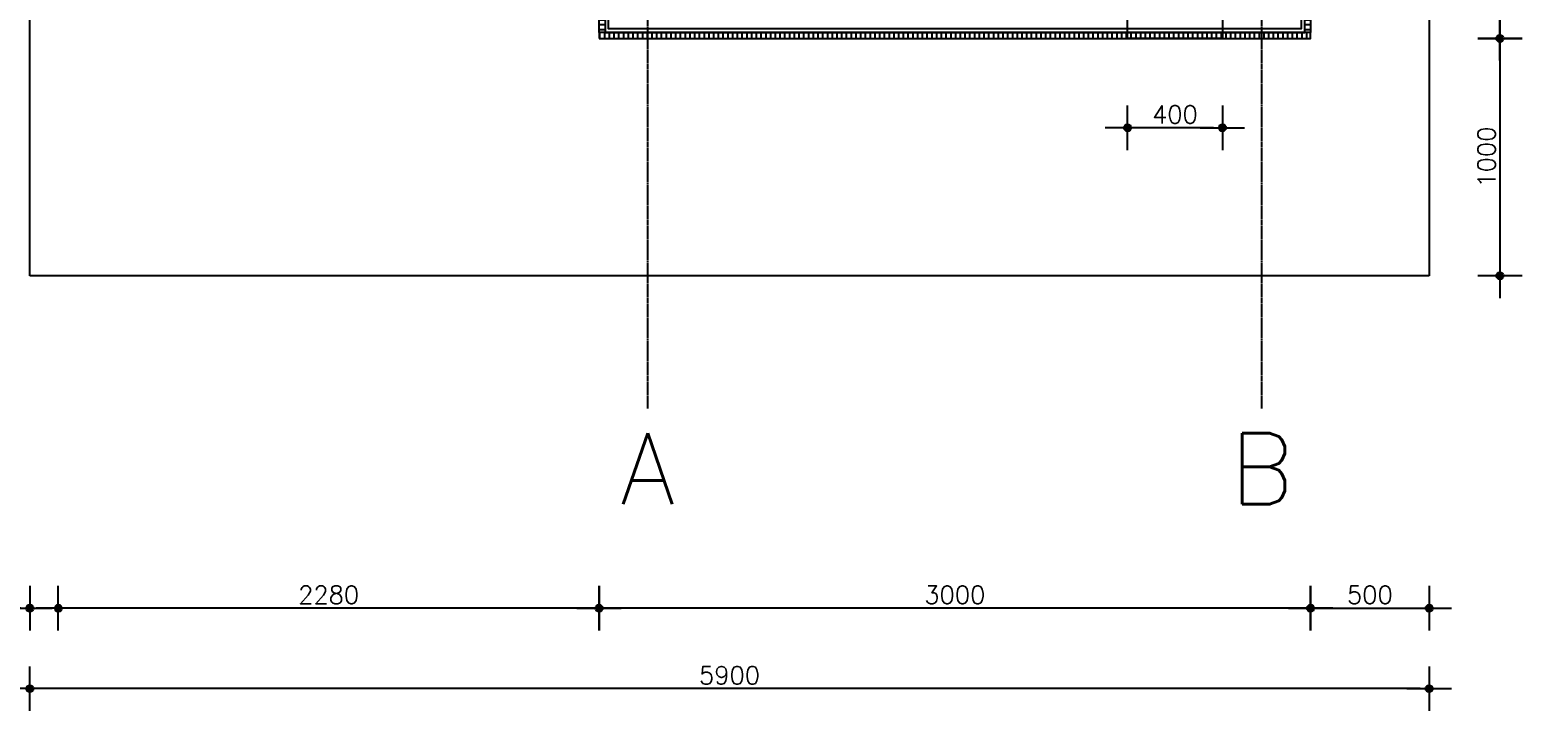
# Model space of a CAD drawing. Header units: millimetres. Extents: x -127013 to -94191, y -55226 to -23129.
# Tile 3 of 14: x -122093 to -115801, y -42020 to -39090. Entities that reach past the tile are written whole.
import ezdxf

# ---------------------------------------------------------------- set-up
doc = ezdxf.new("R2010")
doc.units = ezdxf.units.MM
doc.header["$LTSCALE"] = 0.5
doc.header["$PDSIZE"] = 100
doc.linetypes.add('CENTER2', pattern=[28.575, 19.05, -3.175, 3.175, -3.175])
doc.linetypes.add('HIDDEN2', pattern=[4.7625, 3.175, -1.5875])
for name, color, linetype in [('maat 1.5mm', 210, 'Continuous'), ('pen 0.05mm', 7, 'Continuous'), ('pen 0.10mm', 6, 'Continuous'), ('pen 0.15mm', 1, 'Continuous'), ('stramien', 9, 'CENTER2'), ('tekst 3.0mm', 200, 'Continuous')]:
    doc.layers.add(name, color=color, linetype=linetype)
doc.styles.add('1.5mm tekst', font='romans.shx', dxfattribs={"height": 1.5})
doc.styles.add('3.0mm tekst', font='romans.shx', dxfattribs={"height": 3})
doc.dimstyles.new('1.5mm maat', dxfattribs={"dimscale": 0, "dimtxt": 1.5, "dimasz": 0.75, "dimexe": 1.25, "dimexo": 0.625, "dimgap": 0.375, "dimtad": 1, "dimdec": 0, "dimtxsty": '1.5mm tekst', "dimblk": 'dot maatlijn-GVA', "dimcen": 2.5, "dimse1": 1, "dimse2": 1, "dimclrd": 7, "dimclrt": 256, "dimadec": 0, "dimazin": 0, "dimtfac": 1, "dimtdec": 0, "dimtmove": 0, "dimatfit": 3, "dimfxl": 1, "dimarcsym": 0})
pattern_1 = [(0, (-5688.854, -32328.431), (5e-15, 20), [])]

# ---------------------------------------------------------------- blocks, each defined once
blk = doc.blocks.new('dot maatlijn-GVA')
at = {"layer": 'maat 1.5mm'}
h = blk.add_hatch(color=7, dxfattribs=at)
edge = h.paths.add_edge_path()
edge.add_arc((0, 0), 0.4, 0, 360)
at = {"layer": 'maat 1.5mm', "color": 7}
for points in [[(0, 2.5), (0, -2.5)], [(-2.5, 0), (2.5, 0)]]:
    blk.add_lwpolyline(points, dxfattribs=at)
blk.add_circle((0, 0), 0.4, dxfattribs=at)
blk = doc.blocks.new('*D310')
at = {"layer": 'defpoints', "color": 0, "transparency": 16777216}
for p in [(-126892.7, -39026.3), (-122092.7, -39026.3), (-126892.7, -41526.9)]:
    blk.add_point(p, dxfattribs=at)
at = {"layer": 'maat 1.5mm', "color": 7, "lineweight": -2, "transparency": 16777216}
blk.add_line((-122130.2, -41526.9), (-126855.2, -41526.9), dxfattribs=at)
at = {"layer": 'maat 1.5mm', "color": 7, "lineweight": -2, "transparency": 16777216, "xscale": 37.5, "yscale": 37.5, "zscale": 37.5, "rotation": 180}
blk.add_blockref('dot maatlijn-GVA', (-126892.7, -41526.9), dxfattribs=at)
at = {"layer": 'maat 1.5mm', "color": 7, "lineweight": -2, "transparency": 16777216, "xscale": 37.5, "yscale": 37.5, "zscale": 37.5}
blk.add_blockref('dot maatlijn-GVA', (-122092.7, -41526.9), dxfattribs=at)
at = {"layer": 'maat 1.5mm', "transparency": 16777216, "insert": (-124492.7, -41470.6), "char_height": 75, "attachment_point": 5, "style": '1.5mm tekst'}
blk.add_mtext('4800', dxfattribs=at)
blk = doc.blocks.new('*D309')
at = {"layer": 'defpoints', "color": 0, "transparency": 16777216}
for p in [(-122092.7, -41865.8), (-122092.7, -42019.5), (-116192.7, -42019.5)]:
    blk.add_point(p, dxfattribs=at)
at = {"layer": 'maat 1.5mm', "color": 7, "lineweight": -2, "transparency": 16777216}
blk.add_line((-116230.2, -41865.8), (-122055.2, -41865.8), dxfattribs=at)
at = {"layer": 'maat 1.5mm', "color": 7, "lineweight": -2, "transparency": 16777216, "xscale": 37.5, "yscale": 37.5, "zscale": 37.5, "rotation": 180}
blk.add_blockref('dot maatlijn-GVA', (-122092.7, -41865.8), dxfattribs=at)
at = {"layer": 'maat 1.5mm', "color": 7, "lineweight": -2, "transparency": 16777216, "xscale": 37.5, "yscale": 37.5, "zscale": 37.5}
blk.add_blockref('dot maatlijn-GVA', (-116192.7, -41865.8), dxfattribs=at)
at = {"layer": 'maat 1.5mm', "transparency": 16777216, "insert": (-119142.7, -41809.5), "char_height": 75, "attachment_point": 5, "style": '1.5mm tekst'}
blk.add_mtext('5900', dxfattribs=at)
blk = doc.blocks.new('*D170')
at = {"layer": 'defpoints', "color": 0, "transparency": 16777216}
for p in [(-116192.7, -34626.3), (-116692.7, -40126.3), (-116192.7, -41526.9)]:
    blk.add_point(p, dxfattribs=at)
at = {"layer": 'maat 1.5mm', "color": 7, "lineweight": -2, "transparency": 16777216}
blk.add_line((-116655.2, -41526.9), (-116230.2, -41526.9), dxfattribs=at)
at = {"layer": 'maat 1.5mm', "color": 7, "lineweight": -2, "transparency": 16777216, "xscale": 37.5, "yscale": 37.5, "zscale": 37.5, "rotation": 180}
blk.add_blockref('dot maatlijn-GVA', (-116692.7, -41526.9), dxfattribs=at)
at = {"layer": 'maat 1.5mm', "color": 7, "lineweight": -2, "transparency": 16777216, "xscale": 37.5, "yscale": 37.5, "zscale": 37.5}
blk.add_blockref('dot maatlijn-GVA', (-116192.7, -41526.9), dxfattribs=at)
at = {"layer": 'maat 1.5mm', "transparency": 16777216, "insert": (-116442.7, -41470.6), "char_height": 75, "attachment_point": 5, "style": '1.5mm tekst'}
blk.add_mtext('500', dxfattribs=at)
blk = doc.blocks.new('*D172')
at = {"layer": 'defpoints', "color": 0, "transparency": 16777216}
for p in [(-116692.7, -35126.3), (-116692.7, -39126.3), (-115894.5, -39126.3)]:
    blk.add_point(p, dxfattribs=at)
at = {"layer": 'maat 1.5mm', "color": 7, "lineweight": -2, "transparency": 16777216}
blk.add_line((-115894.5, -35163.8), (-115894.5, -39088.8), dxfattribs=at)
at = {"layer": 'maat 1.5mm', "color": 7, "lineweight": -2, "transparency": 16777216, "xscale": 37.5, "yscale": 37.5, "zscale": 37.5}
for p, rotation in [((-115894.5, -35126.3), 90), ((-115894.5, -39126.3), 270)]:
    blk.add_blockref('dot maatlijn-GVA', p, dxfattribs=dict(at, rotation=rotation))
at = {"layer": 'maat 1.5mm', "transparency": 16777216, "insert": (-115950.8, -37126.3), "char_height": 75, "attachment_point": 5, "rotation": 90, "style": '1.5mm tekst'}
blk.add_mtext('4000', dxfattribs=at)
blk = doc.blocks.new('*D173')
at = {"layer": 'defpoints', "color": 0, "transparency": 16777216}
for p in [(-116692.7, -39126.3), (-116192.7, -40126.3), (-115894.5, -40126.3)]:
    blk.add_point(p, dxfattribs=at)
at = {"layer": 'maat 1.5mm', "color": 7, "lineweight": -2, "transparency": 16777216}
blk.add_line((-115894.5, -39163.8), (-115894.5, -40088.8), dxfattribs=at)
at = {"layer": 'maat 1.5mm', "color": 7, "lineweight": -2, "transparency": 16777216, "xscale": 37.5, "yscale": 37.5, "zscale": 37.5}
for p, rotation in [((-115894.5, -39126.3), 90), ((-115894.5, -40126.3), 270)]:
    blk.add_blockref('dot maatlijn-GVA', p, dxfattribs=dict(at, rotation=rotation))
at = {"layer": 'maat 1.5mm', "transparency": 16777216, "insert": (-115950.8, -39626.3), "char_height": 75, "attachment_point": 5, "rotation": 90, "style": '1.5mm tekst'}
blk.add_mtext('1000', dxfattribs=at)
blk = doc.blocks.new('1302-kassa-stramien-plt')
at = {"layer": 'stramien'}
for points in [[(0, -5354.1), (0, 1936.5)], [(2590, -5354.1), (2590, 1936.5)]]:
    blk.add_lwpolyline(points, dxfattribs=at)
at = {"layer": 'tekst 3.0mm', "char_height": 300, "width": 763.995, "attachment_point": 2, "style": '3.0mm tekst'}
for s, insert in [('A', (0, -5457.6)), ('B', (2590, -5457.6))]:
    blk.add_mtext(s, dxfattribs=dict(at, insert=insert))
blk = doc.blocks.new('*D312')
at = {"layer": 'defpoints', "color": 0, "transparency": 16777216}
for p in [(-119692.7, -41019.5), (-116692.7, -41019.5), (-119692.7, -41526.9)]:
    blk.add_point(p, dxfattribs=at)
at = {"layer": 'maat 1.5mm', "color": 7, "lineweight": -2, "transparency": 16777216}
blk.add_line((-116730.2, -41526.9), (-119655.2, -41526.9), dxfattribs=at)
at = {"layer": 'maat 1.5mm', "color": 7, "lineweight": -2, "transparency": 16777216, "xscale": 37.5, "yscale": 37.5, "zscale": 37.5, "rotation": 180}
blk.add_blockref('dot maatlijn-GVA', (-119692.7, -41526.9), dxfattribs=at)
at = {"layer": 'maat 1.5mm', "color": 7, "lineweight": -2, "transparency": 16777216, "xscale": 37.5, "yscale": 37.5, "zscale": 37.5}
blk.add_blockref('dot maatlijn-GVA', (-116692.7, -41526.9), dxfattribs=at)
at = {"layer": 'maat 1.5mm', "transparency": 16777216, "insert": (-118192.7, -41470.6), "char_height": 75, "attachment_point": 5, "style": '1.5mm tekst'}
blk.add_mtext('3000', dxfattribs=at)
blk = doc.blocks.new('*D313')
at = {"layer": 'defpoints', "color": 0, "transparency": 16777216}
for p in [(-121972.7, -39026.3), (-119692.7, -39126.3), (-121972.7, -41526.9)]:
    blk.add_point(p, dxfattribs=at)
at = {"layer": 'maat 1.5mm', "color": 7, "lineweight": -2, "transparency": 16777216}
blk.add_line((-119730.2, -41526.9), (-121935.2, -41526.9), dxfattribs=at)
at = {"layer": 'maat 1.5mm', "color": 7, "lineweight": -2, "transparency": 16777216, "xscale": 37.5, "yscale": 37.5, "zscale": 37.5, "rotation": 180}
blk.add_blockref('dot maatlijn-GVA', (-121972.7, -41526.9), dxfattribs=at)
at = {"layer": 'maat 1.5mm', "color": 7, "lineweight": -2, "transparency": 16777216, "xscale": 37.5, "yscale": 37.5, "zscale": 37.5}
blk.add_blockref('dot maatlijn-GVA', (-119692.7, -41526.9), dxfattribs=at)
at = {"layer": 'maat 1.5mm', "transparency": 16777216, "insert": (-120832.7, -41470.6), "char_height": 75, "attachment_point": 5, "style": '1.5mm tekst'}
blk.add_mtext('2280', dxfattribs=at)
blk = doc.blocks.new('*D326')
at = {"layer": 'defpoints', "color": 0, "transparency": 16777216}
for p in [(-117464.6, -39126.3), (-117064.6, -39126.3), (-117464.6, -39503)]:
    blk.add_point(p, dxfattribs=at)
at = {"layer": 'maat 1.5mm', "color": 7, "lineweight": -2, "transparency": 16777216}
blk.add_line((-117102.1, -39503), (-117427.1, -39503), dxfattribs=at)
at = {"layer": 'maat 1.5mm', "color": 7, "lineweight": -2, "transparency": 16777216, "xscale": 37.5, "yscale": 37.5, "zscale": 37.5, "rotation": 180}
blk.add_blockref('dot maatlijn-GVA', (-117464.6, -39503), dxfattribs=at)
at = {"layer": 'maat 1.5mm', "color": 7, "lineweight": -2, "transparency": 16777216, "xscale": 37.5, "yscale": 37.5, "zscale": 37.5}
blk.add_blockref('dot maatlijn-GVA', (-117064.6, -39503), dxfattribs=at)
at = {"layer": 'maat 1.5mm', "transparency": 16777216, "insert": (-117264.6, -39446.7), "char_height": 75, "attachment_point": 5, "style": '1.5mm tekst'}
blk.add_mtext('400', dxfattribs=at)

msp = doc.modelspace()

# ---------------------------------------------------------------- hatches: boundary and pattern name
at = {"layer": 'pen 0.15mm'}
h = msp.add_hatch(dxfattribs=at)
h.set_pattern_fill('_USER', color=256, scale=20, angle=360, pattern_type=0)
h.set_pattern_definition(pattern_1)
h.paths.add_polyline_path([(-116692.7, -35126.3), (-116717.7, -35126.3), (-116717.7, -39101.3), (-116692.7, -39101.3)])
h = msp.add_hatch(dxfattribs=at)
h.set_pattern_fill('_USER', color=256, scale=20, angle=360, pattern_type=0)
h.set_pattern_definition(pattern_1)
h.paths.add_polyline_path([(-119667.7, -38894.8), (-119692.7, -38894.8), (-119692.7, -39101.3), (-119667.7, -39101.3)])
h = msp.add_hatch(dxfattribs=at)
h.set_pattern_fill('_USER', color=256, scale=20, angle=450, pattern_type=0)
h.set_pattern_definition([(90, (-5688.854, -32328.431), (-20, 6e-15), [])])
h.paths.add_polyline_path([(-116692.7, -39101.3), (-119692.7, -39101.3), (-119692.7, -39126.3), (-116692.7, -39126.3)])

# ---------------------------------------------------------------- linework, layer by layer
at = {"layer": 'pen 0.05mm', "linetype": 'HIDDEN2'}
for points in [[(-122092.7, -40126.3), (-122092.7, -34626.3), (-116192.7, -34626.3), (-116192.7, -40126.3), (-119692.7, -40126.3)], [(-117464.6, -38864.9), (-117064.6, -38864.9), (-117064.6, -39126.3), (-117464.6, -39126.3)]]:
    msp.add_lwpolyline(points, close=True, dxfattribs=at)
at = {"layer": 'pen 0.05mm'}
for points in [[(-116692.7, -39101.3), (-116717.7, -39101.3), (-116717.7, -35126.3), (-116692.7, -35126.3)], [(-119692.7, -38894.8), (-119667.7, -38894.8), (-119667.7, -39101.3), (-119692.7, -39101.3)], [(-119692.7, -39126.3), (-116692.7, -39126.3), (-116692.7, -39101.3), (-119692.7, -39101.3)]]:
    msp.add_lwpolyline(points, close=True, dxfattribs=at)
at = {"layer": 'pen 0.10mm'}
msp.add_lwpolyline([(-119652.7, -38894.8), (-119667.7, -38894.8), (-119667.7, -39101.3), (-116717.7, -39101.3), (-116717.7, -35151.3), (-117577.7, -35151.3), (-117577.7, -35166.3), (-116732.7, -35166.3), (-116732.7, -39086.3), (-119652.7, -39086.3), (-119652.7, -38894.8)], dxfattribs=at)

# ---------------------------------------------------------------- block references
msp.add_blockref('1302-kassa-stramien-plt', (-119487.7, -35331.3))

# ---------------------------------------------------------------- dimensions: what is measured, and where the dimension line sits
at = {"layer": 'maat 1.5mm'}
for base, p1, p2, picture, middle in [((-116192.7, -41526.9), (-116692.7, -40126.3), (-116192.7, -34626.3), '*D170', (-116442.7, -41470.6)), ((-126892.7, -41526.9), (-122092.7, -39026.3), (-126892.7, -39026.3), '*D310', (-124492.7, -41470.6)), ((-121972.7, -41526.9), (-119692.7, -39126.3), (-121972.7, -39026.3), '*D313', (-120832.7, -41470.6)), ((-117464.6, -39503), (-117064.6, -39126.3), (-117464.6, -39126.3), '*D326', (-117264.6, -39446.7)), ((-119692.7, -41526.9), (-116692.7, -41019.5), (-119692.7, -41019.5), '*D312', (-118192.7, -41470.6)), ((-122092.7, -41865.8), (-116192.7, -42019.5), (-122092.7, -42019.5), '*D309', (-119142.7, -41809.5))]:
    dim = msp.add_linear_dim(base=base, p1=p1, p2=p2, dimstyle='1.5mm maat', dxfattribs=at)
    dim.commit()
    dim.dimension.update_dxf_attribs({"geometry": picture, "text_midpoint": middle})
for base, p1, p2, picture, middle in [((-115894.5, -39126.3), (-116692.7, -35126.3), (-116692.7, -39126.3), '*D172', (-115950.8, -37126.3)), ((-115894.5, -40126.3), (-116692.7, -39126.3), (-116192.7, -40126.3), '*D173', (-115950.8, -39626.3))]:
    dim = msp.add_linear_dim(base=base, p1=p1, p2=p2, angle=90, dimstyle='1.5mm maat', dxfattribs=at)
    dim.commit()
    dim.dimension.update_dxf_attribs({"geometry": picture, "text_midpoint": middle})

doc.saveas('drawing.dxf')
